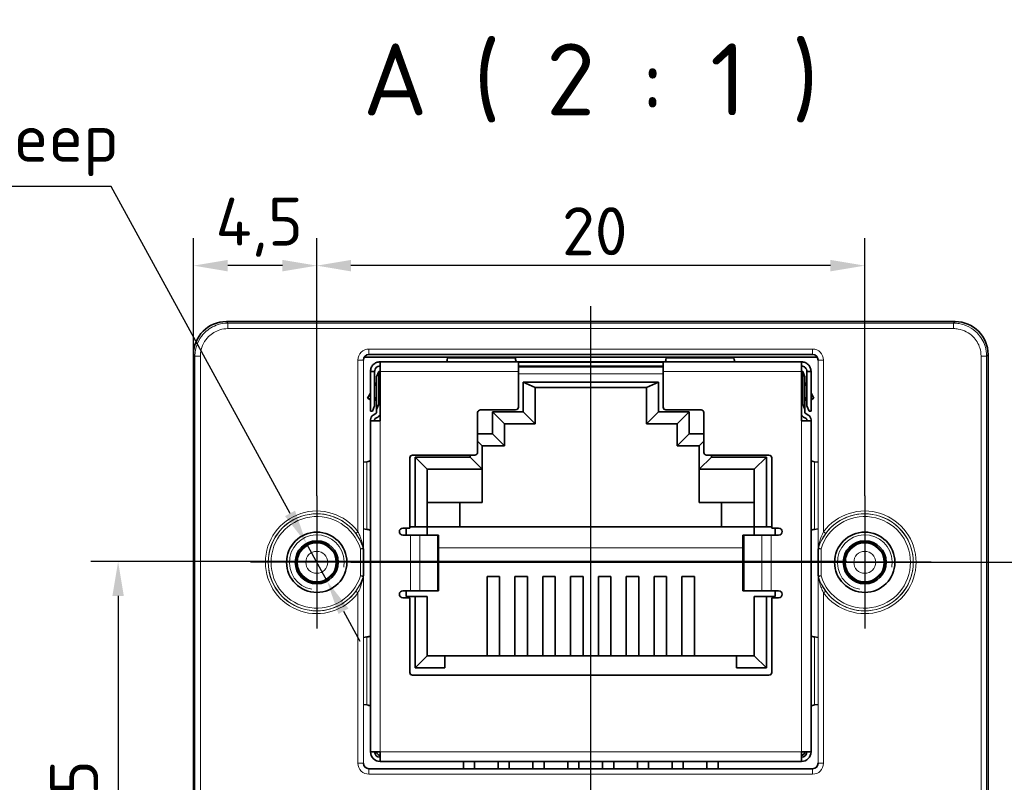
# Model space of a CAD drawing. Header units: millimetres. Extents: x 0 to 210, y 0 to 149.
# Tile 14 of 32: x 151 to 187, y 71 to 99. Entities that reach past the tile are written whole.
import ezdxf

# ---------------------------------------------------------------- set-up
doc = ezdxf.new("R2010")
doc.units = ezdxf.units.MM
doc.header["$LTSCALE"] = 0.5
for name, color, linetype, lineweight in [('Bemaßung (ISO)', 7, 'Continuous', 25), ('Mittellinie (ISO)', 7, 'Continuous', 25), ('Mittelpunktmarkierung (ISO)', 7, 'Continuous', 25), ('Sichtbar (ISO)', 7, 'Continuous', 35), ('Sichtbar schmal (ISO)', 7, 'Continuous', 18), ('Symbol (ISO)', 7, 'Continuous', 25)]:
    doc.layers.add(name, color=color, linetype=linetype, lineweight=lineweight)
doc.styles.add('Bezeichnungstext (DIN)', font='isocpeur.ttf')
doc.styles.add('Notiztext (ISO)', font='isocpeur.ttf')
doc.dimstyles.new('Standard (ISO)', dxfattribs={"dimscale": 0.5, "dimtxt": 3.5, "dimasz": 2.5, "dimexe": 2, "dimexo": 0, "dimgap": 0.762, "dimtad": 1, "dimtoh": 1, "dimrnd": 1e-08, "dimtxsty": 'Notiztext (ISO)', "dimcen": 0.09, "dimdle": 10, "dimclrd": 256, "dimclre": 256, "dimclrt": 256, "dimazin": 2, "dimtfac": 0.514286, "dimtdec": 3, "dimtmove": 0, "dimatfit": 3, "dimfxl": 1, "dimtolj": 1, "dimlwd": -1, "dimlwe": -1, "dimarcsym": 0})

# ---------------------------------------------------------------- blocks, each defined once
blk = doc.blocks.new('*D20')
at = {"layer": 'Bemaßung (ISO)', "transparency": 16777216}
for p, q in [((161.442, 81.246), (161.442, 90.649)), ((181.442, 81.246), (181.442, 90.649)), ((180.192, 89.649), (162.692, 89.649))]:
    blk.add_line(p, q, dxfattribs=at)
for points in [[(162.692, 89.857), (162.692, 89.44), (161.442, 89.649)], [(180.192, 89.857), (180.192, 89.44), (181.442, 89.649)]]:
    blk.add_solid(points, dxfattribs=at)
at = {"layer": 'Defpoints', "color": 0, "transparency": 16777216}
for p in [(161.442, 89.649), (161.442, 81.246), (181.442, 81.246)]:
    blk.add_point(p, dxfattribs=at)
at = {"layer": 'Bemaßung (ISO)', "transparency": 16777216, "insert": (170.392, 91.78), "char_height": 1.75, "attachment_point": 1, "style": 'Notiztext (ISO)'}
blk.add_mtext('\\A1;20', dxfattribs=at)
blk = doc.blocks.new('*D21')
at = {"layer": 'Bemaßung (ISO)', "transparency": 16777216}
for p, q in [((156.942, 86.406), (156.942, 90.649)), ((161.442, 81.246), (161.442, 90.649)), ((160.192, 89.649), (158.192, 89.649))]:
    blk.add_line(p, q, dxfattribs=at)
for points in [[(158.192, 89.857), (158.192, 89.44), (156.942, 89.649)], [(160.192, 89.857), (160.192, 89.44), (161.442, 89.649)]]:
    blk.add_solid(points, dxfattribs=at)
at = {"layer": 'Defpoints', "color": 0, "transparency": 16777216}
for p in [(156.942, 89.649), (156.942, 86.406), (161.442, 81.246)]:
    blk.add_point(p, dxfattribs=at)
at = {"layer": 'Bemaßung (ISO)', "transparency": 16777216, "insert": (157.749, 92.13), "char_height": 1.75, "attachment_point": 1, "style": 'Notiztext (ISO)'}
blk.add_mtext('\\A1;4,5', dxfattribs=at)
blk = doc.blocks.new('*D22')
at = {"layer": 'Bemaßung (ISO)', "transparency": 16777216}
for p, q in [((162.692, 78.826), (195.692, 78.826)), ((194.692, 77.576), (194.692, 59.856)), ((183.692, 58.606), (195.692, 58.606))]:
    blk.add_line(p, q, dxfattribs=at)
for points in [[(194.484, 77.576), (194.901, 77.576), (194.692, 78.826)], [(194.484, 59.856), (194.901, 59.856), (194.692, 58.606)]]:
    blk.add_solid(points, dxfattribs=at)
at = {"layer": 'Defpoints', "color": 0, "transparency": 16777216}
for p in [(162.692, 78.826), (183.692, 58.606), (194.692, 58.606)]:
    blk.add_point(p, dxfattribs=at)
at = {"layer": 'Bemaßung (ISO)', "transparency": 16777216, "insert": (192.211, 66.135), "char_height": 1.75, "attachment_point": 1, "rotation": 90, "style": 'Notiztext (ISO)'}
blk.add_mtext('\\A1;20,22', dxfattribs=at)
blk = doc.blocks.new('*D24')
at = {"layer": 'Bemaßung (ISO)', "transparency": 16777216}
for p, q in [((162.097, 78.851), (153.192, 78.851)), ((154.192, 77.601), (154.192, 59.856)), ((159.192, 58.606), (153.192, 58.606))]:
    blk.add_line(p, q, dxfattribs=at)
for points in [[(153.984, 77.601), (154.401, 77.601), (154.192, 78.851)], [(153.984, 59.856), (154.401, 59.856), (154.192, 58.606)]]:
    blk.add_solid(points, dxfattribs=at)
at = {"layer": 'Defpoints', "color": 0, "transparency": 16777216}
for p in [(162.097, 78.851), (154.192, 58.606), (159.192, 58.606)]:
    blk.add_point(p, dxfattribs=at)
at = {"layer": 'Bemaßung (ISO)', "transparency": 16777216, "insert": (151.711, 66.147), "char_height": 1.75, "attachment_point": 1, "rotation": 90, "style": 'Notiztext (ISO)'}
blk.add_mtext('\\A1;20,25', dxfattribs=at)
blk = doc.blocks.new('*D25')
at = {"layer": 'Bemaßung (ISO)', "transparency": 16777216}
for p, q in [((153.944, 92.537), (137.376, 92.537)), ((160.467, 80.61), (153.944, 92.537)), ((161.818, 78.139), (161.066, 79.513)), ((162.418, 77.042), (163.018, 75.945))]:
    blk.add_line(p, q, dxfattribs=at)
for points in [[(160.649, 80.71), (160.284, 80.51), (161.066, 79.513)], [(162.601, 77.142), (162.235, 76.942), (161.818, 78.139)]]:
    blk.add_solid(points, dxfattribs=at)
at = {"layer": 'Defpoints', "color": 0, "transparency": 16777216}
for p in [(161.066, 79.513), (161.818, 78.139)]:
    blk.add_point(p, dxfattribs=at)
at = {"layer": 'Bemaßung (ISO)', "transparency": 16777216, "insert": (137.376, 95.193), "char_height": 1.75, "attachment_point": 1, "style": 'Notiztext (ISO)'}
blk.add_mtext('\\A1; \\fISOCPEUR|b0|i0;\\H1.7500;2x M2; 4 deep', dxfattribs=at)

msp = doc.modelspace()

# ---------------------------------------------------------------- linework, layer by layer
at = {"layer": 'Mittellinie (ISO)', "linetype": 'Continuous'}
for p, q in [((171.4424, 70.2458), (171.4424, 88.1692)), ((180.7875, 78.851), (162.0972, 78.851))]:
    msp.add_line(p, q, dxfattribs=at)
at = {"layer": 'Mittelpunktmarkierung (ISO)', "linetype": 'Continuous'}
for p, q in [((161.4424, 81.2457), (161.4424, 76.4063)), ((181.4424, 81.2457), (181.4424, 76.4063)), ((162.6924, 78.826), (159.0226, 78.826)), ((183.8621, 78.826), (180.1924, 78.826))]:
    msp.add_line(p, q, dxfattribs=at)
at = {"layer": 'Sichtbar (ISO)'}
for p, q in [((184.7424, 87.606), (158.1424, 87.606)), ((156.9424, 86.406), (156.9424, 59.806)), ((163.174, 86.306), (179.7108, 86.306)), ((163.3472, 86.4061), (179.5375, 86.4061)), ((166.2216, 86.306), (166.2159, 86.2686)), ((168.6906, 86.2686), (168.685, 86.306)), ((174.1998, 86.306), (174.1941, 86.2686)), ((176.6688, 86.2686), (176.6632, 86.306)), ((185.9424, 59.806), (185.9424, 86.406)), ((179.1315, 86.1401), (163.7533, 86.1401)), ((163.7533, 85.7901), (163.7533, 86.1401)), ((168.8008, 85.7901), (168.8008, 86.1331)), ((174.084, 86.1331), (168.8008, 86.1331)), ((168.8008, 85.9861), (174.084, 85.9861)), ((174.084, 85.9615), (168.8008, 85.9615)), ((174.084, 86.1331), (174.084, 85.7901)), ((179.1315, 86.1401), (179.1315, 85.7901)), ((163.4033, 84.3401), (163.4033, 85.7901)), ((163.4033, 85.7901), (163.5533, 85.7901)), ((163.5533, 85.7901), (163.5533, 84.5401)), ((163.6233, 85.5901), (163.7033, 85.7901)), ((163.6233, 85.5901), (163.6233, 84.3965)), ((163.7033, 84.5965), (163.7033, 85.7901)), ((163.7033, 85.7901), (163.7533, 85.7901)), ((163.7533, 85.7901), (163.7533, 83.9901)), ((168.8008, 84.4871), (168.8008, 85.7901)), ((174.084, 85.7901), (174.084, 84.4871)), ((179.1815, 85.7901), (179.1315, 85.7901)), ((179.1315, 83.9901), (179.1315, 85.7901)), ((179.1815, 85.7901), (179.1815, 84.5965)), ((179.2615, 85.5901), (179.1815, 85.7901)), ((179.2615, 84.3965), (179.2615, 85.5901)), ((179.3315, 85.7901), (179.4815, 85.7901)), ((179.3315, 84.5401), (179.3315, 85.7901)), ((179.4815, 85.7901), (179.4815, 84.3401)), ((163.6233, 85.3803), (163.5533, 85.2591)), ((168.9704, 85.4037), (169.4104, 85.1995)), ((168.9704, 85.4037), (168.9704, 84.3187)), ((173.9143, 85.4037), (168.9704, 85.4037)), ((169.4104, 85.1995), (169.4104, 83.8787)), ((173.4744, 85.1995), (169.4104, 85.1995)), ((173.9143, 85.4037), (173.4744, 85.1995)), ((173.4744, 83.8787), (173.4744, 85.1995)), ((173.9143, 84.3187), (173.9143, 85.4037)), ((179.3315, 85.2591), (179.2615, 85.3803)), ((163.4033, 84.9993), (163.2969, 84.8151)), ((163.4033, 84.7826), (163.2969, 84.8151)), ((163.4033, 84.7537), (163.2969, 84.8151)), ((179.5878, 84.8151), (179.4815, 84.9993)), ((179.4815, 84.7826), (179.5878, 84.8151)), ((179.4815, 84.7537), (179.5878, 84.8151)), ((163.5533, 84.5401), (163.4733, 84.3401)), ((163.5533, 84.7401), (163.6233, 84.7401)), ((163.7033, 84.5965), (163.6233, 84.3965)), ((163.7033, 84.5965), (163.7533, 84.5965)), ((179.1315, 84.5965), (179.1815, 84.5965)), ((179.2615, 84.3965), (179.1815, 84.5965)), ((179.2615, 84.7401), (179.3315, 84.7401)), ((179.4115, 84.3401), (179.3315, 84.5401)), ((163.4733, 84.3401), (163.4033, 84.3401)), ((163.5037, 84.1982), (163.5979, 84.2525)), ((163.6729, 84.1226), (163.5787, 84.0682)), ((163.6233, 84.2965), (163.6233, 84.3965)), ((167.3149, 82.8361), (167.3149, 84.2871)), ((167.4149, 84.3871), (168.7008, 84.3871)), ((167.8528, 84.3187), (168.2928, 83.8787)), ((167.8528, 84.3187), (167.8528, 83.5187)), ((168.9704, 84.3187), (167.8528, 84.3187)), ((168.9704, 84.3187), (169.4104, 83.8787)), ((173.9143, 84.3187), (173.4744, 83.8787)), ((175.0319, 84.3187), (173.9143, 84.3187)), ((174.184, 84.3871), (175.4699, 84.3871)), ((175.0319, 84.3187), (174.592, 83.8787)), ((175.0319, 83.5187), (175.0319, 84.3187)), ((175.5699, 84.2871), (175.5699, 82.8361)), ((179.3061, 84.0682), (179.2119, 84.1226)), ((179.2615, 84.3965), (179.2615, 84.2965)), ((179.2869, 84.2525), (179.3811, 84.1982)), ((179.4115, 84.3401), (179.4815, 84.3401)), ((163.4033, 83.9901), (163.4033, 84.0243)), ((163.4033, 83.9901), (163.4033, 71.9121)), ((163.7533, 83.9901), (163.4033, 83.9901)), ((163.5533, 84.0243), (163.5533, 83.9901)), ((168.2928, 83.0787), (168.2928, 83.8787)), ((169.4104, 83.8787), (168.2928, 83.8787)), ((174.592, 83.8787), (173.4744, 83.8787)), ((174.592, 83.8787), (174.592, 83.0787)), ((179.4815, 83.9901), (179.1315, 83.9901)), ((179.3315, 83.9901), (179.3315, 84.0243)), ((179.4815, 84.0243), (179.4815, 83.9901)), ((179.4815, 71.9121), (179.4815, 83.9901)), ((167.8528, 83.5187), (167.3149, 83.5187)), ((167.8528, 83.5187), (168.2928, 83.0787)), ((175.0319, 83.5187), (174.592, 83.0787)), ((175.5699, 83.5187), (175.0319, 83.5187)), ((167.3149, 83.2438), (167.48, 83.0787)), ((167.48, 82.2277), (167.48, 83.0787)), ((167.48, 83.0787), (168.2928, 83.0787)), ((174.592, 83.0787), (175.4048, 83.0787)), ((175.5699, 83.2438), (175.4048, 83.0787)), ((175.4048, 83.0787), (175.4048, 82.2277)), ((164.9384, 82.7361), (167.2149, 82.7361)), ((165.0334, 82.6677), (165.4734, 82.2277)), ((165.0334, 82.6677), (165.0334, 80.1195)), ((167.04, 82.6677), (165.0334, 82.6677)), ((167.04, 82.7361), (167.04, 82.6677)), ((167.04, 82.6677), (167.48, 82.2277)), ((175.8447, 82.6677), (175.4048, 82.2277)), ((175.6699, 82.7361), (177.9464, 82.7361)), ((175.8447, 82.6677), (175.8447, 82.7361)), ((177.8513, 82.6677), (175.8447, 82.6677)), ((177.8513, 82.6677), (177.4114, 82.2277)), ((177.8513, 80.1195), (177.8513, 82.6677)), ((163.2748, 82.4976), (163.1473, 82.4784)), ((164.8384, 80.0731), (164.8384, 82.6361)), ((178.0464, 82.6361), (178.0464, 80.0731)), ((179.7375, 82.4784), (179.6099, 82.4976)), ((165.4734, 82.2277), (165.4734, 80.1195)), ((167.48, 82.2277), (165.4734, 82.2277)), ((167.48, 82.2277), (167.48, 81.0085)), ((177.4114, 82.2277), (175.4048, 82.2277)), ((175.4048, 82.2277), (175.4048, 81.0085)), ((177.4114, 80.1195), (177.4114, 82.2277)), ((165.4734, 81.0085), (167.48, 81.0085)), ((166.668, 80.1195), (166.668, 81.0085)), ((177.4114, 81.0085), (175.4048, 81.0085)), ((176.2168, 81.0085), (176.2168, 80.1195)), ((163.1473, 80.0458), (163.2748, 80.0267)), ((164.8384, 80.0731), (164.5844, 80.0731)), ((164.5844, 79.8191), (164.8627, 79.8191)), ((164.7114, 80.0731), (164.7114, 79.8191)), ((164.8384, 80.1195), (165.0334, 80.1195)), ((165.2008, 79.8191), (164.8627, 79.8191)), ((165.4734, 80.1195), (165.0334, 80.1195)), ((165.2008, 79.8191), (165.8473, 79.8191)), ((165.4734, 80.1195), (165.4734, 79.8191)), ((177.4114, 80.1195), (165.4734, 80.1195)), ((165.8914, 79.8191), (165.8473, 79.8191)), ((165.8914, 79.8191), (165.8914, 77.7871)), ((177.0374, 79.8191), (176.9934, 79.8191)), ((176.9934, 79.8191), (176.9934, 77.7871)), ((177.0374, 79.8191), (177.6839, 79.8191)), ((177.4114, 80.1195), (177.8513, 80.1195)), ((177.4114, 79.8191), (177.4114, 80.1195)), ((178.022, 79.8191), (177.6839, 79.8191)), ((177.8513, 80.1195), (178.0464, 80.1195)), ((178.022, 79.8191), (178.3004, 79.8191)), ((178.3004, 80.0731), (178.0464, 80.0731)), ((178.1734, 79.8191), (178.1734, 80.0731)), ((179.6099, 80.0267), (179.7375, 80.0458)), ((163.1473, 79.3231), (163.1473, 78.3289)), ((179.7375, 78.3289), (179.7375, 79.3231)), ((167.6578, 78.3111), (168.115, 78.3111)), ((167.6578, 78.3111), (167.6578, 75.4205)), ((168.115, 75.4205), (168.115, 78.3111)), ((168.6738, 78.3111), (169.131, 78.3111)), ((168.6738, 78.3111), (168.6738, 75.4205)), ((169.131, 75.4205), (169.131, 78.3111)), ((169.6898, 78.3111), (170.147, 78.3111)), ((169.6898, 78.3111), (169.6898, 75.4205)), ((170.147, 75.4205), (170.147, 78.3111)), ((170.7058, 78.3111), (171.163, 78.3111)), ((170.7058, 78.3111), (170.7058, 75.4205)), ((171.163, 75.4205), (171.163, 78.3111)), ((171.7218, 78.3111), (172.179, 78.3111)), ((171.7218, 78.3111), (171.7218, 75.4205)), ((172.179, 75.4205), (172.179, 78.3111)), ((172.7378, 78.3111), (173.195, 78.3111)), ((172.7378, 78.3111), (172.7378, 75.4205)), ((173.195, 75.4205), (173.195, 78.3111)), ((173.7538, 78.3111), (174.211, 78.3111)), ((173.7538, 78.3111), (173.7538, 75.4205)), ((174.211, 75.4205), (174.211, 78.3111)), ((174.7698, 78.3111), (175.227, 78.3111)), ((174.7698, 78.3111), (174.7698, 75.4205)), ((175.227, 75.4205), (175.227, 78.3111)), ((164.8627, 77.7871), (164.5844, 77.7871)), ((164.7114, 77.7871), (164.7114, 77.5795)), ((164.8627, 77.7871), (165.2008, 77.7871)), ((165.8473, 77.7871), (165.2008, 77.7871)), ((165.8473, 77.7871), (165.8914, 77.7871)), ((176.9934, 77.7871), (177.0374, 77.7871)), ((177.6839, 77.7871), (177.0374, 77.7871)), ((177.6839, 77.7871), (178.022, 77.7871)), ((178.3004, 77.7871), (178.022, 77.7871)), ((178.1734, 77.5795), (178.1734, 77.7871)), ((164.5844, 77.5331), (164.8384, 77.5331)), ((165.0334, 77.5795), (164.7114, 77.5795)), ((164.8384, 74.8097), (164.8384, 77.5331)), ((165.0334, 77.5795), (165.0334, 74.9806)), ((165.4734, 77.5795), (165.0334, 77.5795)), ((165.4734, 77.5795), (165.4734, 75.4205)), ((177.4114, 75.4205), (177.4114, 77.5795)), ((177.4114, 77.5795), (177.8513, 77.5795)), ((177.8513, 74.9806), (177.8513, 77.5795)), ((178.1734, 77.5795), (177.8513, 77.5795)), ((178.0464, 77.5331), (178.3004, 77.5331)), ((178.0464, 77.5331), (178.0464, 74.8097)), ((163.2748, 76.1026), (163.1473, 76.0834)), ((179.7375, 76.0834), (179.6099, 76.1026)), ((165.0334, 74.9806), (165.4734, 75.4205)), ((165.4734, 75.4205), (166.1219, 75.4205)), ((166.1219, 74.9806), (166.1219, 75.4205)), ((166.1219, 75.4205), (176.7629, 75.4205)), ((176.7629, 75.4205), (177.4114, 75.4205)), ((176.7629, 75.4205), (176.7629, 74.9806)), ((177.8513, 74.9806), (177.4114, 75.4205)), ((165.0334, 74.9806), (166.1219, 74.9806)), ((176.7629, 74.9806), (177.8513, 74.9806)), ((177.9464, 74.7097), (164.9384, 74.7097)), ((163.1473, 73.6408), (163.2748, 73.6217)), ((179.6099, 73.6217), (179.7375, 73.6408)), ((163.7533, 71.9121), (163.4033, 71.9121)), ((163.7533, 71.9121), (163.7533, 71.5621)), ((179.1315, 71.5621), (179.1315, 71.9121)), ((179.4815, 71.9121), (179.1315, 71.9121)), ((163.7533, 71.5621), (179.1315, 71.5621)), ((166.7942, 71.5621), (166.7942, 71.2959)), ((167.2006, 71.2959), (167.2006, 71.5621)), ((168.0642, 71.5621), (168.0642, 71.2959)), ((168.4706, 71.2959), (168.4706, 71.5621)), ((169.3342, 71.5621), (169.3342, 71.2959)), ((169.7406, 71.2959), (169.7406, 71.5621)), ((170.6042, 71.5621), (170.6042, 71.2959)), ((171.0106, 71.2959), (171.0106, 71.5621)), ((171.8742, 71.5621), (171.8742, 71.2959)), ((172.2806, 71.2959), (172.2806, 71.5621)), ((173.1442, 71.5621), (173.1442, 71.2959)), ((173.5506, 71.2959), (173.5506, 71.5621)), ((174.4142, 71.5621), (174.4142, 71.2959)), ((174.8206, 71.2959), (174.8206, 71.5621)), ((175.6842, 71.5621), (175.6842, 71.2959)), ((176.0906, 71.2959), (176.0906, 71.5621)), ((179.5375, 71.2959), (163.3472, 71.2959))]:
    msp.add_line(p, q, dxfattribs=at)
for centre, radius in [((161.4424, 78.826), 1.1), ((181.4424, 78.826), 1.1), ((161.4424, 78.826), 0.7835), ((161.4424, 78.826), 0.7349), ((181.4424, 78.826), 0.7835), ((181.4424, 78.826), 0.7349)]:
    msp.add_circle(centre, radius, dxfattribs=at)
for centre, radius, start, end in [((158.1424, 86.406), 1.2, 90, 180), ((184.7424, 86.406), 1.2, 0, 90), ((168.7008, 84.4871), 0.1, 270, 0), ((174.184, 84.4871), 0.1, 180, 270), ((163.6041, 84.0243), 0.2008, 120, 180), ((163.5725, 84.2965), 0.0508, 300, 0), ((163.5725, 84.2965), 0.2008, 300, 334.21049), ((167.4149, 84.2871), 0.1, 90, 180), ((175.4699, 84.2871), 0.1, 0, 90), ((179.3123, 84.2965), 0.2008, 205.78951, 240), ((179.3123, 84.2965), 0.0508, 180, 240), ((179.2807, 84.0243), 0.2008, 0, 60), ((163.6041, 84.0243), 0.0508, 120, 180), ((179.2807, 84.0243), 0.0508, 0, 60), ((164.9384, 82.6361), 0.1, 90, 180), ((167.2149, 82.8361), 0.1, 270, 0), ((175.6699, 82.8361), 0.1, 180, 270), ((177.9464, 82.6361), 0.1, 0, 90), ((164.5844, 79.9461), 0.127, 90, 270), ((178.3004, 79.9461), 0.127, 270, 90), ((164.5844, 77.6601), 0.127, 90, 270), ((178.3004, 77.6601), 0.127, 270, 90), ((164.9384, 74.8097), 0.1, 180, 270), ((177.9464, 74.8097), 0.1, 270, 0), ((163.7533, 71.9121), 0.35, 180, 270), ((163.7533, 71.9121), 0.2, 180, 270), ((163.8819, 72.0407), 0.3, 205.38297, 244.61703), ((179.0029, 72.0407), 0.3, 295.38297, 334.61703), ((179.1315, 71.9121), 0.35, 270, 0), ((179.1315, 71.9121), 0.2, 270, 0)]:
    msp.add_arc(centre, radius, start, end, dxfattribs=at)
for centre, major_axis in [((163.3473, 86.206), (0.1415, -0.1415)), ((179.5374, 86.206), (-0.1415, -0.1415)), ((163.3473, 71.496), (0.1415, 0.1415)), ((179.5374, 71.496), (-0.1415, 0.1415))]:
    msp.add_ellipse(centre, major_axis=major_axis, ratio=0.999315, start_param=2.3565371, end_param=3.9266482, dxfattribs=at)
for points in [[(166.1833, 86.147), (166.1941, 86.1627), (166.205, 86.2054), (166.2159, 86.2686)], [(168.6906, 86.2686), (168.7015, 86.2054), (168.7124, 86.1627), (168.7233, 86.147)], [(174.1941, 86.2686), (174.1832, 86.2054), (174.1723, 86.1627), (174.1615, 86.147)], [(176.7015, 86.147), (176.6906, 86.1627), (176.6797, 86.2054), (176.6688, 86.2686)], [(163.2748, 82.4976), (163.3419, 82.5091), (163.3854, 82.5206), (163.3988, 82.5321)], [(179.6099, 82.4976), (179.5428, 82.5091), (179.4993, 82.5206), (179.4859, 82.5321)], [(163.3988, 79.9921), (163.3854, 80.0037), (163.3419, 80.0151), (163.2748, 80.0267)], [(179.4859, 79.9921), (179.4993, 80.0037), (179.5428, 80.0151), (179.6099, 80.0267)], [(163.3911, 76.1321), (163.3992, 76.1657), (163.4033, 76.1993), (163.4033, 76.2328)], [(179.4936, 76.1321), (179.4855, 76.1657), (179.4815, 76.1993), (179.4815, 76.2328)], [(163.2748, 76.1026), (163.332, 76.1124), (163.3724, 76.1223), (163.3911, 76.1321)], [(179.6099, 76.1026), (179.5528, 76.1124), (179.5123, 76.1223), (179.4936, 76.1321)], [(163.3911, 73.5921), (163.3724, 73.602), (163.332, 73.6118), (163.2748, 73.6217)], [(163.4033, 73.4914), (163.4033, 73.525), (163.3992, 73.5586), (163.3911, 73.5921)], [(179.4815, 73.4914), (179.4815, 73.525), (179.4855, 73.5586), (179.4936, 73.5921)], [(179.4936, 73.5921), (179.5123, 73.602), (179.5528, 73.6118), (179.6099, 73.6217)]]:
    msp.add_open_spline(points, degree=3, dxfattribs=at)
for points, knots in [([(163.4033, 85.7901), (163.4033, 85.8361), (163.4123, 85.8817), (163.4475, 85.9666), (163.4733, 86.0051), (163.5382, 86.07), (163.5767, 86.0958), (163.6617, 86.131), (163.7072, 86.1401), (163.7533, 86.1401)], [0, 0, 0, 0, 0.014683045, 0.014683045, 0.029335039, 0.029335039, 0.043995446, 0.043995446, 0.058686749, 0.058686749, 0.058686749, 0.058686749]), ([(163.5533, 85.7901), (163.5533, 85.8164), (163.5585, 85.8425), (163.5786, 85.8911), (163.5934, 85.9132), (163.6306, 85.9502), (163.6526, 85.9649), (163.701, 85.985), (163.727, 85.9901), (163.7533, 85.9901)], [0, 0, 0, 0, 0.009359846, 0.009359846, 0.01870821, 0.01870821, 0.028026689, 0.028026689, 0.03735687, 0.03735687, 0.03735687, 0.03735687]), ([(166.1352, 86.1401), (166.1429, 86.1401), (166.1501, 86.1403), (166.1564, 86.1407), (166.1615, 86.141), (166.1661, 86.1416), (166.17, 86.1423), (166.1758, 86.1434), (166.1803, 86.1449), (166.1833, 86.147)], [0, 0, 0, 0, 0.00003213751, 0.00003213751, 0.00003213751, 0.000058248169, 0.000058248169, 0.000058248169, 0.000097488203, 0.000097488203, 0.000097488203, 0.000097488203]), ([(168.7233, 86.147), (168.7257, 86.1453), (168.7292, 86.1439), (168.7337, 86.1429), (168.7372, 86.142), (168.7415, 86.1414), (168.7463, 86.141), (168.7535, 86.1404), (168.762, 86.1401), (168.7713, 86.1401)], [0, 0, 0, 0, 0.000032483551, 0.000032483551, 0.000032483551, 0.000058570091, 0.000058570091, 0.000058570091, 0.000097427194, 0.000097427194, 0.000097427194, 0.000097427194]), ([(174.1615, 86.147), (174.159, 86.1453), (174.1556, 86.1439), (174.1512, 86.1429), (174.1476, 86.1421), (174.1434, 86.1415), (174.1386, 86.141), (174.1314, 86.1404), (174.1228, 86.1401), (174.1134, 86.1401)], [0, 0, 0, 0, 0.000032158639, 0.000032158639, 0.000032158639, 0.000058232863, 0.000058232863, 0.000058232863, 0.000097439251, 0.000097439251, 0.000097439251, 0.000097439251]), ([(176.7495, 86.1401), (176.7417, 86.1401), (176.7345, 86.1403), (176.7281, 86.1407), (176.723, 86.1411), (176.7185, 86.1416), (176.7146, 86.1423), (176.7088, 86.1434), (176.7044, 86.145), (176.7015, 86.147)], [0, 0, 0, 0, 0.000032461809, 0.000032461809, 0.000032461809, 0.000058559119, 0.000058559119, 0.000058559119, 0.000097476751, 0.000097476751, 0.000097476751, 0.000097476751]), ([(179.4815, 85.7901), (179.4815, 85.8361), (179.4724, 85.8817), (179.4372, 85.9666), (179.4114, 86.0051), (179.3465, 86.07), (179.308, 86.0958), (179.2231, 86.131), (179.1775, 86.1401), (179.1315, 86.1401)], [0, 0, 0, 0, 0.014683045, 0.014683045, 0.02933504, 0.02933504, 0.043995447, 0.043995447, 0.05868675, 0.05868675, 0.05868675, 0.05868675]), ([(179.1315, 85.9901), (179.1578, 85.9901), (179.1838, 85.9849), (179.2324, 85.9648), (179.2545, 85.95), (179.2916, 85.9128), (179.3062, 85.8908), (179.3263, 85.8423), (179.3315, 85.8164), (179.3315, 85.7901)], [-0.03735601, -0.03735601, -0.03735601, -0.03735601, -0.027996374, -0.027996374, -0.018648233, -0.018648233, -0.009329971, -0.009329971, 0, 0, 0, 0]), ([(163.3988, 82.5321), (163.3999, 82.5338), (163.4007, 82.536), (163.4014, 82.5388), (163.402, 82.5416), (163.4025, 82.545), (163.4028, 82.549), (163.4031, 82.5531), (163.4033, 82.5577), (163.4033, 82.5628)], [0, 0, 0, 0, 0.000024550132, 0.000024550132, 0.000024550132, 0.000049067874, 0.000049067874, 0.000049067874, 0.000074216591, 0.000074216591, 0.000074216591, 0.000074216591]), ([(179.4859, 82.5321), (179.4849, 82.5337), (179.484, 82.5359), (179.4833, 82.5387), (179.4827, 82.5415), (179.4822, 82.545), (179.4819, 82.5489), (179.4816, 82.553), (179.4815, 82.5577), (179.4815, 82.5628)], [0, 0, 0, 0, 0.000024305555, 0.000024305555, 0.000024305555, 0.000048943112, 0.000048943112, 0.000048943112, 0.00007422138, 0.00007422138, 0.00007422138, 0.00007422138]), ([(163.4033, 79.9614), (163.4033, 79.9664), (163.4031, 79.9709), (163.4028, 79.9748), (163.4026, 79.9788), (163.4021, 79.9823), (163.4014, 79.9852), (163.4008, 79.9881), (163.3999, 79.9904), (163.3988, 79.9921)], [0, 0, 0, 0, 0.000024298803, 0.000024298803, 0.000024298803, 0.000048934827, 0.000048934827, 0.000048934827, 0.000074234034, 0.000074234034, 0.000074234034, 0.000074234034]), ([(179.4815, 79.9614), (179.4815, 79.9664), (179.4816, 79.971), (179.4819, 79.9749), (179.4822, 79.9789), (179.4826, 79.9824), (179.4833, 79.9852), (179.4839, 79.9882), (179.4848, 79.9905), (179.4859, 79.9921)], [0, 0, 0, 0, 0.000024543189, 0.000024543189, 0.000024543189, 0.000049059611, 0.000049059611, 0.000049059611, 0.000074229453, 0.000074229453, 0.000074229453, 0.000074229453])]:
    msp.add_open_spline(points, degree=3, knots=knots, dxfattribs=at)
at = {"layer": 'Sichtbar schmal (ISO)'}
for p, q in [((158.1975, 87.5509), (158.1424, 87.606)), ((184.6872, 87.5509), (158.1975, 87.5509)), ((158.1975, 87.351), (158.1975, 87.5509)), ((158.1975, 87.351), (184.6872, 87.351)), ((184.7424, 87.606), (184.6872, 87.5509)), ((184.6872, 87.351), (184.6872, 87.5509)), ((179.5375, 86.6061), (163.3472, 86.6061)), ((163.3472, 86.4061), (163.3472, 86.6061)), ((179.5375, 86.6061), (179.5375, 86.4061)), ((156.9424, 86.406), (156.9975, 86.3509)), ((156.9975, 86.3509), (156.9975, 59.8428)), ((157.1974, 86.3509), (156.9975, 86.3509)), ((157.1974, 59.8428), (157.1974, 86.3509)), ((166.2159, 86.2686), (168.6906, 86.2686)), ((174.1941, 86.2686), (176.6688, 86.2686)), ((185.6873, 86.3509), (185.8872, 86.3509)), ((185.6873, 86.3509), (185.6873, 59.8428)), ((185.8872, 86.3509), (185.9424, 86.406)), ((185.8872, 59.8428), (185.8872, 86.3509)), ((162.9473, 86.2062), (163.1473, 86.2062)), ((162.9473, 86.2062), (162.9473, 79.94)), ((163.1473, 79.3231), (163.1473, 86.2062)), ((179.7375, 86.2062), (179.9374, 86.2062)), ((179.7375, 86.2062), (179.7375, 79.3231)), ((179.9374, 79.94), (179.9374, 86.2062)), ((163.7533, 85.7901), (168.8008, 85.7901)), ((168.8008, 85.7075), (174.084, 85.7075)), ((174.084, 85.7901), (179.1315, 85.7901)), ((163.5533, 84.7591), (163.6233, 84.8803)), ((179.3315, 84.7591), (179.2615, 84.8803)), ((163.7533, 83.9901), (163.7533, 71.9121)), ((179.1315, 71.9121), (179.1315, 83.9901)), ((163.2748, 80.0267), (163.2748, 82.4976)), ((179.6099, 82.4976), (179.6099, 80.0267)), ((162.9473, 79.94), (162.867, 79.8806)), ((164.8627, 77.7871), (164.8627, 79.8191)), ((165.2008, 77.7871), (165.2008, 79.8191)), ((165.8473, 77.7871), (165.8473, 79.8191)), ((177.0374, 79.8191), (177.0374, 77.7871)), ((177.6839, 79.8191), (177.6839, 77.7871)), ((178.022, 79.8191), (178.022, 77.7871)), ((179.9374, 79.94), (180.0178, 79.8806)), ((163.0369, 79.3215), (163.1323, 79.3512)), ((163.0369, 79.3215), (163.0369, 78.3305)), ((163.1368, 79.3215), (163.0369, 79.3215)), ((163.1368, 78.3305), (163.1368, 79.3215)), ((165.8914, 79.3575), (176.9934, 79.3575)), ((179.7479, 79.3215), (179.7479, 78.3305)), ((179.8479, 79.3215), (179.7479, 79.3215)), ((179.7524, 79.3512), (179.8479, 79.3215)), ((179.8479, 78.3305), (179.8479, 79.3215)), ((163.0369, 78.3305), (163.1368, 78.3305)), ((163.1323, 78.3009), (163.0369, 78.3305)), ((163.1473, 71.4958), (163.1473, 78.3289)), ((179.7375, 78.3289), (179.7375, 71.4958)), ((179.7479, 78.3305), (179.8479, 78.3305)), ((179.8479, 78.3305), (179.7524, 78.3009)), ((162.9473, 77.712), (162.867, 77.7715)), ((162.9473, 77.712), (162.9473, 71.4958)), ((179.9374, 77.712), (180.0178, 77.7715)), ((179.9374, 71.4958), (179.9374, 77.712)), ((163.2748, 73.6217), (163.2748, 76.1026)), ((179.6099, 76.1026), (179.6099, 73.6217)), ((163.7533, 71.9121), (179.1315, 71.9121)), ((163.1473, 71.4958), (162.9473, 71.4958)), ((163.3472, 71.096), (163.3472, 71.2959)), ((179.5375, 71.2959), (179.5375, 71.096)), ((179.9374, 71.4958), (179.7375, 71.4958)), ((163.3472, 71.096), (179.5375, 71.096))]:
    msp.add_line(p, q, dxfattribs=at)
for centre, radius in [((161.4424, 78.826), 0.7004), ((181.4424, 78.826), 0.7004), ((161.4424, 78.826), 0.4005), ((181.4424, 78.826), 0.4005)]:
    msp.add_circle(centre, radius, dxfattribs=at)
for centre, radius, start, end in [((161.4424, 78.826), 1.8724, 36.51019, 323.48981), ((161.4424, 78.826), 1.7724, 36.51019, 323.48981), ((161.4424, 78.826), 1.7697, 17.2625, 342.7375), ((161.4424, 78.826), 1.6697, 17.2625, 342.7375), ((181.4424, 78.826), 1.7697, 197.2625, 162.7375), ((181.4424, 78.826), 1.6697, 197.2625, 162.7375), ((181.4424, 78.826), 1.8724, 216.51019, 143.48981), ((181.4424, 78.826), 1.7724, 216.51019, 143.48981), ((161.4424, 78.826), 1, 350, 260), ((181.4424, 78.826), 1, 350, 260)]:
    msp.add_arc(centre, radius, start, end, dxfattribs=at)
for centre, major_axis, ratio, start_param, end_param in [((163.3475, 86.2059), (-0.283, 0.283), 0.999315, 5.4981298, 7.0682409), ((179.5373, 86.2059), (0.283, 0.283), 0.999315, 5.4981298, 7.0682409), ((163.3475, 86.2059), (-0.1417, 0.1417), 0.9979483, 5.4981298, 7.0682409), ((179.5373, 86.2059), (0.1417, 0.1417), 0.9979483, 5.4981298, 7.0682409), ((163.0369, 79.3215), (-0.015, 0.0989), 0.9996494, 4.5617973, 4.8629807), ((163.2364, 79.382), (-0.0946, -0.0325), 0.7600372, 5.8583752, 6.2428947), ((179.6484, 79.382), (0.0946, -0.0325), 0.7600372, 0.0402906, 0.4248101), ((179.8479, 79.3215), (-0.015, -0.0989), 0.9996494, 4.5617973, 4.8629807), ((163.0369, 78.3305), (0.015, 0.0989), 0.9996494, 4.5617973, 4.8629807), ((163.2364, 78.27), (-0.0946, 0.0325), 0.7600372, 0.0402906, 0.4248101), ((179.6484, 78.27), (0.0946, 0.0325), 0.7600372, 5.8583752, 6.2428947), ((179.8479, 78.3305), (0.015, -0.0989), 0.9996494, 4.5617973, 4.8629807), ((163.3475, 71.4961), (-0.283, -0.283), 0.999315, 5.4981298, 7.0682409), ((163.3475, 71.4961), (-0.1417, -0.1417), 0.9979483, 5.4981298, 7.0682409), ((179.5373, 71.4961), (0.1417, -0.1417), 0.9979483, 5.4981298, 7.0682409), ((179.5373, 71.4961), (0.283, -0.283), 0.999315, 5.4981298, 7.0682409)]:
    msp.add_ellipse(centre, major_axis=major_axis, ratio=ratio, start_param=start_param, end_param=end_param, dxfattribs=at)
for points, knots in [([(158.1975, 87.5509), (158.0775, 87.5509), (157.9575, 87.5327), (157.6595, 87.4405), (157.4901, 87.339), (157.1763, 87.0285), (157.0557, 86.7964), (157.0031, 86.4844), (156.9975, 86.4177), (156.9975, 86.3509)], [-0.15708371, -0.15708371, -0.15708371, -0.15708371, -0.12708576, -0.12708576, -0.07908905, -0.07908905, -0.01669332, -0.01669332, 0, 0, 0, 0]), ([(157.1974, 86.3509), (157.1974, 86.4065), (157.2021, 86.4622), (157.2459, 86.7221), (157.3464, 86.9156), (157.608, 87.1744), (157.7491, 87.259), (157.9975, 87.3358), (158.0975, 87.351), (158.1975, 87.351)], [0, 0, 0, 0, 0.01669332, 0.01669332, 0.07908905, 0.07908905, 0.12708576, 0.12708576, 0.15708371, 0.15708371, 0.15708371, 0.15708371]), ([(185.8872, 86.3509), (185.8872, 86.4709), (185.8691, 86.5909), (185.7769, 86.8889), (185.6753, 87.0582), (185.3648, 87.3721), (185.1327, 87.4927), (184.8208, 87.5453), (184.754, 87.5509), (184.6872, 87.5509)], [-0.15708371, -0.15708371, -0.15708371, -0.15708371, -0.12708576, -0.12708576, -0.07908905, -0.07908905, -0.01669332, -0.01669332, 0, 0, 0, 0]), ([(184.6872, 87.351), (184.7429, 87.351), (184.7985, 87.3463), (185.0585, 87.3025), (185.252, 87.202), (185.5107, 86.9404), (185.5954, 86.7993), (185.6722, 86.5509), (185.6873, 86.4509), (185.6873, 86.3509)], [0, 0, 0, 0, 0.01669332, 0.01669332, 0.07908905, 0.07908905, 0.12708576, 0.12708576, 0.15708371, 0.15708371, 0.15708371, 0.15708371]), ([(162.867, 79.8806), (162.8806, 79.8621), (162.8939, 79.8434), (162.9415, 79.774), (162.9733, 79.7223), (163.024, 79.6301), (163.0442, 79.5899), (163.0759, 79.521), (163.0883, 79.4922), (163.1096, 79.4391), (163.1188, 79.4146), (163.1321, 79.3776), (163.1368, 79.3641), (163.1409, 79.3524)], [0, 0, 0, 0, 0.00727106, 0.00727106, 0.026740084, 0.026740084, 0.041716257, 0.041716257, 0.052605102, 0.052605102, 0.062243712, 0.062243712, 0.068267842, 0.068267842, 0.068267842, 0.068267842]), ([(163.14, 79.382), (163.1372, 79.3943), (163.1339, 79.4087), (163.1246, 79.4477), (163.1181, 79.4736), (163.1031, 79.5297), (163.0944, 79.5602), (163.0721, 79.6329), (163.0579, 79.6754), (163.0222, 79.7728), (162.9998, 79.8275), (162.9663, 79.9008), (162.9569, 79.9206), (162.9473, 79.94)], [-0.068267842, -0.068267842, -0.068267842, -0.068267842, -0.062243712, -0.062243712, -0.052605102, -0.052605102, -0.041716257, -0.041716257, -0.026740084, -0.026740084, -0.00727106, -0.00727106, 0, 0, 0, 0]), ([(179.7439, 79.3524), (179.7507, 79.3722), (179.7594, 79.397), (179.8024, 79.5113), (179.8476, 79.6103), (179.9372, 79.765), (179.9758, 79.8239), (180.0178, 79.8806)], [0, 0, 0, 0, 0.010220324, 0.010220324, 0.045946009, 0.045946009, 0.068274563, 0.068274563, 0.068274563, 0.068274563]), ([(179.9374, 79.94), (179.9079, 79.8802), (179.8807, 79.818), (179.8176, 79.6545), (179.7858, 79.5498), (179.7556, 79.4291), (179.7495, 79.4029), (179.7447, 79.382)], [-0.068274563, -0.068274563, -0.068274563, -0.068274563, -0.045946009, -0.045946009, -0.010220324, -0.010220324, 0, 0, 0, 0]), ([(163.1409, 79.3524), (163.1409, 79.3524), (163.1409, 79.3524), (163.1393, 79.3522), (163.1378, 79.3519), (163.1363, 79.3517), (163.135, 79.3515), (163.1337, 79.3514), (163.1323, 79.3512)], [0.017400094, 0.017400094, 0.017400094, 0.017400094, 0.017447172, 0.017447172, 0.034894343, 0.034894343, 0.034894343, 0.049899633, 0.049899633, 0.049899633, 0.049899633]), ([(163.1368, 79.3215), (163.1382, 79.3217), (163.1395, 79.3219), (163.1408, 79.3221), (163.1423, 79.3223), (163.1438, 79.3226), (163.146, 79.3229), (163.1466, 79.323), (163.1473, 79.3231)], [-0.049899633, -0.049899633, -0.049899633, -0.049899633, -0.034894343, -0.034894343, -0.034894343, -0.017447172, -0.017447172, -0.010147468, -0.010147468, -0.010147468, -0.010147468]), ([(163.1473, 79.3231), (163.147, 79.333), (163.1463, 79.3429), (163.1439, 79.3626), (163.1422, 79.3723), (163.14, 79.382)], [-0.0094145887, -0.0094145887, -0.0094145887, -0.0094145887, -0.0047072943, -0.0047072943, 0, 0, 0, 0]), ([(163.1409, 79.3524), (163.1427, 79.3476), (163.1441, 79.3427), (163.1462, 79.3329), (163.1469, 79.328), (163.1473, 79.3231)], [0, 0, 0, 0, 0.0047072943, 0.0047072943, 0.0094145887, 0.0094145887, 0.0094145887, 0.0094145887]), ([(179.7447, 79.382), (179.7426, 79.3727), (179.7409, 79.3633), (179.7385, 79.3436), (179.7377, 79.3333), (179.7375, 79.3231)], [-0.0093713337, -0.0093713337, -0.0093713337, -0.0093713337, -0.0048337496, -0.0048337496, 0.000043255, 0.000043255, 0.000043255, 0.000043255]), ([(179.7375, 79.3231), (179.7378, 79.3282), (179.7385, 79.3333), (179.7407, 79.3431), (179.7421, 79.3478), (179.7439, 79.3524)], [-0.000043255, -0.000043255, -0.000043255, -0.000043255, 0.0048337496, 0.0048337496, 0.0093713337, 0.0093713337, 0.0093713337, 0.0093713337]), ([(179.7375, 79.3231), (179.7381, 79.323), (179.7388, 79.3229), (179.7409, 79.3226), (179.7424, 79.3223), (179.744, 79.3221), (179.7453, 79.3219), (179.7466, 79.3217), (179.7479, 79.3215)], [-0.059497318, -0.059497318, -0.059497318, -0.059497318, -0.052178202, -0.052178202, -0.034711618, -0.034711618, -0.034711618, -0.019745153, -0.019745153, -0.019745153, -0.019745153]), ([(179.7524, 79.3512), (179.7511, 79.3514), (179.7498, 79.3515), (179.7485, 79.3517), (179.7469, 79.3519), (179.7454, 79.3522), (179.7439, 79.3524), (179.7439, 79.3524), (179.7439, 79.3524)], [0.019745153, 0.019745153, 0.019745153, 0.019745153, 0.034711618, 0.034711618, 0.034711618, 0.052178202, 0.052178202, 0.052244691, 0.052244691, 0.052244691, 0.052244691]), ([(163.1409, 78.2996), (163.134, 78.2798), (163.1253, 78.255), (163.0823, 78.1408), (163.0372, 78.0417), (162.9475, 77.887), (162.9089, 77.8281), (162.867, 77.7715)], [0, 0, 0, 0, 0.010220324, 0.010220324, 0.045946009, 0.045946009, 0.068274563, 0.068274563, 0.068274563, 0.068274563]), ([(162.9473, 77.712), (162.9768, 77.7718), (163.004, 77.834), (163.0671, 77.9975), (163.0989, 78.1022), (163.1291, 78.2229), (163.1352, 78.2491), (163.14, 78.27)], [-0.068274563, -0.068274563, -0.068274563, -0.068274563, -0.045946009, -0.045946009, -0.010220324, -0.010220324, 0, 0, 0, 0]), ([(163.1323, 78.3009), (163.1337, 78.3007), (163.135, 78.3005), (163.1363, 78.3003), (163.1378, 78.3001), (163.1393, 78.2999), (163.1409, 78.2996), (163.1409, 78.2996), (163.1409, 78.2996)], [0.019745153, 0.019745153, 0.019745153, 0.019745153, 0.034750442, 0.034750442, 0.034750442, 0.052197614, 0.052197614, 0.052244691, 0.052244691, 0.052244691, 0.052244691]), ([(163.1473, 78.3289), (163.1466, 78.329), (163.146, 78.3291), (163.1438, 78.3295), (163.1423, 78.3297), (163.1408, 78.3299), (163.1395, 78.3301), (163.1382, 78.3303), (163.1368, 78.3305)], [-0.059497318, -0.059497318, -0.059497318, -0.059497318, -0.052197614, -0.052197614, -0.034750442, -0.034750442, -0.034750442, -0.019745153, -0.019745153, -0.019745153, -0.019745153]), ([(163.14, 78.27), (163.1421, 78.2793), (163.1438, 78.2888), (163.1463, 78.3084), (163.147, 78.3187), (163.1473, 78.3289)], [-0.0093713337, -0.0093713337, -0.0093713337, -0.0093713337, -0.0048337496, -0.0048337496, 0.000043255, 0.000043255, 0.000043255, 0.000043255]), ([(163.1473, 78.3289), (163.1469, 78.3238), (163.1462, 78.3187), (163.144, 78.309), (163.1426, 78.3043), (163.1409, 78.2996)], [-0.000043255, -0.000043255, -0.000043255, -0.000043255, 0.0048337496, 0.0048337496, 0.0093713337, 0.0093713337, 0.0093713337, 0.0093713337]), ([(179.7479, 78.3305), (179.7466, 78.3303), (179.7453, 78.3301), (179.744, 78.3299), (179.7424, 78.3297), (179.7409, 78.3295), (179.7388, 78.3291), (179.7381, 78.329), (179.7375, 78.3289)], [0.019745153, 0.019745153, 0.019745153, 0.019745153, 0.034750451, 0.034750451, 0.034750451, 0.052161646, 0.052161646, 0.059497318, 0.059497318, 0.059497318, 0.059497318]), ([(179.7439, 78.2996), (179.742, 78.3044), (179.7406, 78.3093), (179.7385, 78.3191), (179.7378, 78.324), (179.7375, 78.3289)], [0, 0, 0, 0, 0.0047072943, 0.0047072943, 0.0094145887, 0.0094145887, 0.0094145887, 0.0094145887]), ([(179.7375, 78.3289), (179.7377, 78.319), (179.7384, 78.3091), (179.7408, 78.2895), (179.7425, 78.2797), (179.7447, 78.27)], [-0.0094145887, -0.0094145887, -0.0094145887, -0.0094145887, -0.0047072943, -0.0047072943, 0, 0, 0, 0]), ([(179.7439, 78.2996), (179.7439, 78.2996), (179.7439, 78.2996), (179.7454, 78.2999), (179.7469, 78.3001), (179.7485, 78.3003), (179.7498, 78.3005), (179.7511, 78.3007), (179.7524, 78.3009)], [-0.052244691, -0.052244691, -0.052244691, -0.052244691, -0.052161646, -0.052161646, -0.034750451, -0.034750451, -0.034750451, -0.019745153, -0.019745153, -0.019745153, -0.019745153]), ([(180.0178, 77.7715), (180.0041, 77.7899), (179.9908, 77.8086), (179.9433, 77.878), (179.9115, 77.9298), (179.8607, 78.0219), (179.8405, 78.0621), (179.8088, 78.131), (179.7965, 78.1598), (179.7751, 78.213), (179.7659, 78.2374), (179.7526, 78.2744), (179.7479, 78.288), (179.7439, 78.2996)], [0, 0, 0, 0, 0.00727106, 0.00727106, 0.026740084, 0.026740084, 0.041716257, 0.041716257, 0.052605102, 0.052605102, 0.062243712, 0.062243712, 0.068267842, 0.068267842, 0.068267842, 0.068267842]), ([(179.7447, 78.27), (179.7475, 78.2577), (179.7509, 78.2434), (179.7602, 78.2043), (179.7667, 78.1784), (179.7817, 78.1223), (179.7904, 78.0919), (179.8126, 78.0191), (179.8269, 77.9766), (179.8626, 77.8792), (179.885, 77.8245), (179.9184, 77.7512), (179.9278, 77.7315), (179.9374, 77.712)], [-0.068267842, -0.068267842, -0.068267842, -0.068267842, -0.062243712, -0.062243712, -0.052605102, -0.052605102, -0.041716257, -0.041716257, -0.026740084, -0.026740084, -0.00727106, -0.00727106, 0, 0, 0, 0])]:
    msp.add_open_spline(points, degree=3, knots=knots, dxfattribs=at)

# ---------------------------------------------------------------- texts
at = {"layer": 'Symbol (ISO)', "insert": (163.1262, 94.8714), "char_height": 2.625, "attachment_point": 7, "line_spacing_factor": 0.25, "style": 'Bezeichnungstext (DIN)'}
msp.add_mtext('A ( 2 : 1 )', dxfattribs=at)

# ---------------------------------------------------------------- dimensions: what is measured, and where the dimension line sits
at = {"layer": 'Bemaßung (ISO)'}
dim = msp.add_diameter_dim_2p(p1=(161.8183, 78.1386), p2=(161.0664, 79.5134), text=' \\fISOCPEUR|b0|i0;\\H1.7500;2x M2; 4 deep', dimstyle='Standard (ISO)', override={"dimgap": 0.762, "dimtih": 1, "dimdec": 2, "dimlfac": 1, "dimtol": 0, "dimlim": 0, "dimtp": 0, "dimtm": 0, "dimtdec": 3, "dimatfit": 2}, dxfattribs=at)
dim.commit()
dim.dimension.update_dxf_attribs({"geometry": '*D25', "text_midpoint": (145.4694, 92.5367), "dimtype": 163})
for base, p1, p2, angle, picture, middle in [((156.9424, 89.6487), (161.4424, 81.2457), (156.9424, 86.406), 180, '*D21', (159.1924, 89.6487)), ((161.4424, 89.6487), (181.4424, 81.2457), (161.4424, 81.2457), 180, '*D20', (171.4424, 89.6487)), ((154.1923677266, 58.6060120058), (162.097186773, 78.8510120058), (159.1923677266, 58.6060120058), 90, '*D24', (154.1923677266, 68.7285120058)), ((194.6924, 58.606), (162.6924, 78.826), (183.6924, 58.606), 90, '*D22', (194.6924, 68.716))]:
    dim = msp.add_linear_dim(base=base, p1=p1, p2=p2, angle=angle, dimstyle='Standard (ISO)', override={"dimgap": 0.762, "dimtoh": 0, "dimdec": 2, "dimtol": 0, "dimlim": 0, "dimtp": 0, "dimtm": 0, "dimtdec": 3, "dimtofl": 0, "dimatfit": 1}, dxfattribs=at)
    dim.commit()
    dim.dimension.update_dxf_attribs({"geometry": picture, "text_midpoint": middle, "dimtype": 160})

doc.saveas('drawing.dxf')
